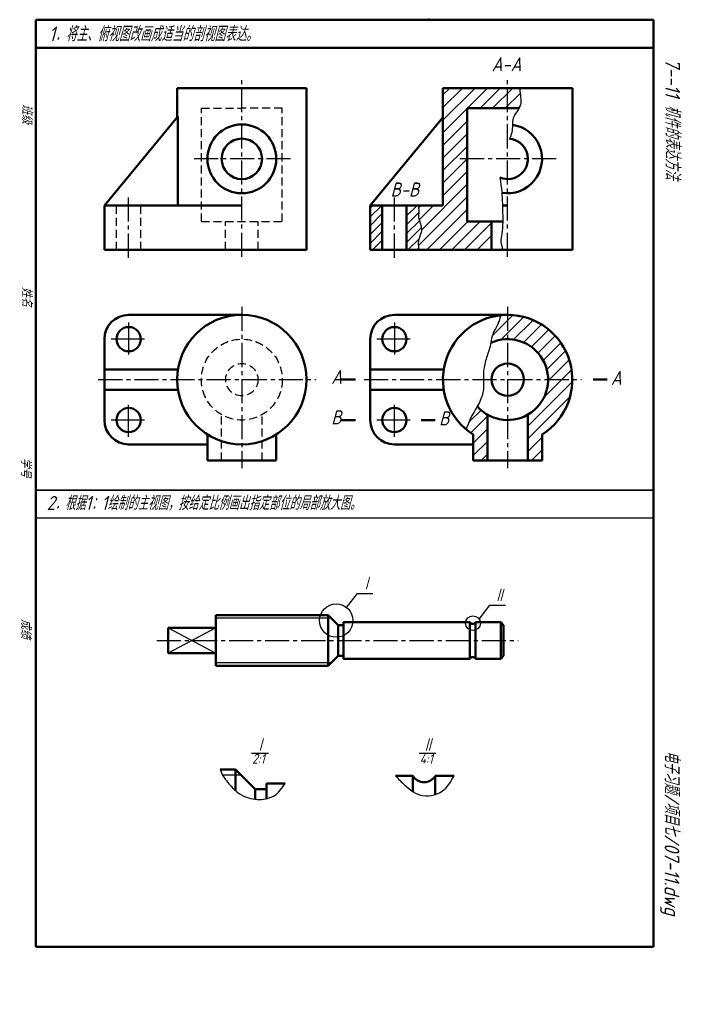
# Model space of a CAD drawing. Header units: millimetres. Extents: x 133 to 369, y 50 to 400.
import ezdxf

# ---------------------------------------------------------------- set-up
doc = ezdxf.new("R2010")
doc.units = ezdxf.units.MM
doc.header["$LTSCALE"] = 0.9
doc.linetypes.add('CENTER2', pattern=[28.575, 19.05, -3.175, 3.175, -3.175])
doc.linetypes.add('DASHED2', pattern=[9.525, 6.35, -3.175])
for name, color, linetype, lineweight in [('文字层', 227, 'Continuous', 20), ('点画线层', 3, 'CENTER2', 25), ('答案层', 1, 'Continuous', 25), ('粗实线层', 7, 'Continuous', 50), ('虚线层', 2, 'DASHED2', 25)]:
    doc.layers.add(name, color=color, linetype=linetype, lineweight=lineweight)
doc.layers.add('细实线层', color=7, linetype='Continuous')
doc.styles.add('工程字体（斜）', font='gbeitc.shx', dxfattribs={"bigfont": 'gbcbig.shx'})
doc.styles.add('工程斜体', font='gbeitc.shx', dxfattribs={"bigfont": 'gbcbig.shx'})

msp = doc.modelspace()

# ---------------------------------------------------------------- hatches: boundary and pattern name
at = {"layer": '答案层'}
h = msp.add_hatch(dxfattribs=at)
h.set_pattern_fill('ANSI31', color=6, style=0)
edge = h.paths.add_edge_path()
edge.add_line((292.34, 368.75), (306.74, 368.75))
edge.add_line((306.74, 368.75), (306.74, 375.95))
edge.add_line((306.74, 375.95), (283.7, 375.95))
edge.add_line((283.7, 375.95), (283.7, 334.19))
edge.add_line((283.7, 334.19), (274.93, 334.19))
edge.add_spline(control_points=[(274.93, 334.19), (274.97, 333.94), (275.24, 332.47), (274.56, 329.55), (276.68, 325.87), (274.84, 322.12), (274.87, 319.77), (275.01, 318.35)], knot_values=[4.33413, 4.33413, 4.33413, 4.33413, 5.039233, 8.480979, 13.3561, 16.140415, 20.346675, 20.346675, 20.346675, 20.346675], degree=3, periodic=0)
edge.add_line((275.01, 318.35), (300.98, 318.35))
edge.add_line((300.98, 318.35), (300.98, 328.43))
edge.add_line((300.98, 328.43), (292.34, 328.43))
edge.add_line((292.34, 328.43), (292.34, 368.75))
edge = h.paths.add_edge_path()
edge.add_spline(control_points=[(310.84, 368.75), (310.86, 368.79), (311.66, 370.39), (311.33, 372.84), (311.06, 375.4), (311.07, 375.95)], knot_values=[4.676709, 4.676709, 4.676709, 4.676709, 4.80991, 10.205937, 11.78287, 11.78287, 11.78287, 11.78287], degree=3, periodic=0)
edge.add_line((311.07, 375.95), (306.74, 375.95))
edge.add_line((306.74, 375.95), (306.74, 368.75))
edge.add_line((306.74, 368.75), (310.84, 368.75))
h = msp.add_hatch(dxfattribs=at)
h.set_pattern_fill('ANSI31', color=6, scale=0.7, style=0)
h.paths.add_polyline_path([(262.1, 334.19), (257.78, 334.19), (257.78, 318.35), (262.1, 318.35)])
edge = h.paths.add_edge_path()
edge.add_spline(control_points=[(275.01, 318.35), (274.87, 319.77), (274.84, 322.12), (276.68, 325.87), (274.56, 329.55), (275.24, 332.47), (274.97, 333.94), (274.93, 334.19)], knot_values=[4.33413, 4.33413, 4.33413, 4.33413, 8.54039, 11.324705, 16.199826, 19.641572, 20.346675, 20.346675, 20.346675, 20.346675], degree=3, periodic=0)
edge.add_line((274.93, 334.19), (270.74, 334.19))
edge.add_line((270.74, 334.19), (270.74, 318.35))
edge.add_line((270.74, 318.35), (275.01, 318.35))
h = msp.add_hatch(dxfattribs=at)
h.set_pattern_fill('ANSI31', color=6, style=0)
h.paths.add_polyline_path([(306.74, 295.21), (306.74, 286.57, -0.414214), (321.14, 272.17), (329.78, 272.17, 0.414214)])
edge = h.paths.add_edge_path()
edge.add_arc((306.74, 272.17), 23.04, 90, 96.3834)
edge.add_spline(control_points=[(304.18, 295.06), (303.52, 291.93), (301.26, 288.96), (300.97, 286.64), (300.77, 285.27)], knot_values=[4.326677, 4.326677, 4.326677, 4.326677, 6.107147, 9.395264, 9.395264, 9.395264, 9.395264], degree=3, periodic=0)
edge.add_arc((306.74, 272.17), 14.4, 90, 114.5006, ccw=False)
edge.add_line((306.74, 286.57), (306.74, 295.21))
h.paths.add_polyline_path([(329.78, 272.17), (321.14, 272.17, -0.267949), (313.94, 259.69), (313.94, 243.37), (318.98, 243.37), (318.98, 252.65, 0.258199)])
edge = h.paths.add_edge_path()
edge.add_arc((306.74, 272.17), 14.4, 221.1957, 240, ccw=False)
edge.add_spline(control_points=[(295.91, 262.68), (295.28, 261.58), (293.79, 259.16), (293.01, 257.14), (292.14, 255.03), (291.93, 254.52)], knot_values=[32.197188, 32.197188, 32.197188, 32.197188, 35.983729, 40.565596, 41.884323, 41.884323, 41.884323, 41.884323], degree=3, periodic=0)
edge.add_arc((306.74, 272.17), 23.04, 229.9955, 237.91)
edge.add_line((294.5, 252.65), (294.5, 243.37))
edge.add_line((294.5, 243.37), (299.54, 243.37))
edge.add_line((299.54, 243.37), (299.54, 259.69))

# ---------------------------------------------------------------- linework, layer by layer
at = {"layer": '点画线层', "color": 7, "ltscale": 0.5}
for p, q in [((212.07, 315.9), (212.07, 378.78)), ((229.37, 350.75), (194.8, 350.75)), ((171.75, 315.55), (171.75, 336.95)), ((212.07, 298.09), (212.07, 240.61)), ((160.94, 272.17), (238.42, 272.17)), ((181.82, 179.3), (310.44, 179.3))]:
    msp.add_line(p, q, dxfattribs=at)
at = {"layer": '点画线层', "color": 1, "ltscale": 0.5}
for p, q in [((306.74, 315.9), (306.74, 378.78)), ((324.04, 350.75), (289.47, 350.75)), ((266.42, 315.55), (266.42, 336.95)), ((306.74, 298.09), (306.74, 240.61)), ((255.62, 272.17), (333.09, 272.17))]:
    msp.add_line(p, q, dxfattribs=at)
at = {"layer": '答案层', "lineweight": 50}
for p, q in [((247.55, 272.17), (252.55, 272.17)), ((342.15, 272.17), (337.15, 272.17)), ((247.55, 257.77), (252.55, 257.77)), ((280.97, 257.77), (275.97, 257.77))]:
    msp.add_line(p, q, dxfattribs=at)
at = {"layer": '答案层', "lineweight": 50, "ltscale": 0.5}
for p, q in [((209.86, 133.36), (204.4, 133.36)), ((209.86, 125.81), (209.86, 133.36)), ((209.86, 133.36), (216.86, 126.36)), ((272.97, 131.15), (266.81, 131.15)), ((272.97, 131.15), (272.97, 125.55)), ((287.65, 131.15), (280.97, 131.15)), ((280.97, 131.15), (280.97, 124.48)), ((220.86, 126.36), (216.86, 126.36)), ((216.86, 126.36), (216.86, 122.79)), ((227.46, 128.36), (220.86, 128.36)), ((220.86, 128.36), (220.86, 122.99))]:
    msp.add_line(p, q, dxfattribs=at)
at = {"layer": '答案层', "ltscale": 0.5}
msp.add_line((211.86, 131.36), (205.26, 131.36), dxfattribs=at)
at = {"layer": '答案层', "lineweight": 50, "ltscale": 0.5}
msp.add_arc((276.97, 133.45), 4.62, 210, 330, dxfattribs=at)
at = {"layer": '答案层'}
for points, knots in [([(311.07, 375.95), (311.06, 375.4), (311.33, 372.84), (311.83, 369.15), (308.08, 365.63), (308.73, 361.4), (307.86, 358.88), (307.44, 357.91)], [4.676709, 4.676709, 4.676709, 4.676709, 6.253642, 11.649669, 15.348897, 20.20357, 23.360871, 23.360871, 23.360871, 23.360871]), ([(304.01, 344.09), (304.03, 343.84), (304.12, 342.92), (304.77, 339.12), (304.92, 332.71), (305.14, 325.8), (304.09, 321.48), (304.75, 319.31), (305.02, 318.35)], [37.729822, 37.729822, 37.729822, 37.729822, 38.479284, 40.484749, 49.294919, 57.807893, 60.658154, 63.131049, 63.131049, 63.131049, 63.131049]), ([(274.93, 334.19), (274.97, 333.94), (275.24, 332.47), (274.56, 329.55), (276.68, 325.87), (274.84, 322.12), (274.87, 319.77), (275.01, 318.35)], [4.33413, 4.33413, 4.33413, 4.33413, 5.039233, 8.480979, 13.3561, 16.140415, 20.346675, 20.346675, 20.346675, 20.346675]), ([(304.18, 295.06), (303.52, 291.93), (300.83, 288.4), (300.99, 284.49), (299.24, 280.47), (298.19, 275.92), (298.01, 272.42), (298.36, 268.75), (297.31, 264.73), (293.99, 259.65), (293.01, 257.14), (292.14, 255.03), (291.93, 254.52)], [4.326677, 4.326677, 4.326677, 4.326677, 6.107147, 10.361974, 13.322843, 16.982551, 20.098592, 24.282824, 29.834576, 35.983729, 40.565596, 41.884323, 41.884323, 41.884323, 41.884323])]:
    msp.add_open_spline(points, degree=3, knots=knots, dxfattribs=at)
at = {"layer": '答案层', "ltscale": 0.5}
msp.add_open_spline([(204.4, 133.36), (204.86, 131.74), (207.27, 128.27), (211.68, 123.7), (218.07, 122.29), (224.17, 123.56), (226.35, 126.75), (227.46, 128.36)], degree=3, knots=[3.133843, 3.133843, 3.133843, 3.133843, 8.273192, 15.414772, 21.642747, 27.185919, 32.842641, 32.842641, 32.842641, 32.842641], dxfattribs=at)
msp.add_spline([(266.81, 131.15), (270.09, 127.82), (276.57, 124.08), (284.17, 126.27), (287.65, 131.15)], degree=3, dxfattribs=at)
at = {"layer": '粗实线层', "color": 7, "ltscale": 0.5}
for p, q in [((138.74, 400.29), (138.74, 70.29)), ((358.74, 400.29), (138.74, 400.29)), ((325.61, 400.29), (315.61, 400.29)), ((358.74, 70.29), (358.74, 400.29)), ((358.74, 390.29), (138.74, 390.29)), ((235.11, 375.95), (189.03, 375.95)), ((189.03, 375.95), (189.03, 365.53)), ((235.11, 318.35), (235.11, 375.95)), ((189.31, 365.87), (163.11, 334.19)), ((189.31, 334.19), (189.31, 365.87)), ((163.11, 318.35), (163.11, 334.19)), ((163.11, 334.19), (212.07, 334.19)), ((163.11, 318.35), (235.11, 318.35)), ((212.07, 295.21), (171.75, 295.21)), ((163.11, 286.57), (163.11, 257.77)), ((189.31, 275.77), (163.11, 275.77)), ((163.11, 268.57), (189.31, 268.57)), ((199.83, 243.37), (199.83, 252.65)), ((224.31, 243.37), (224.31, 252.65)), ((171.75, 249.13), (199.83, 249.13)), ((212.07, 243.37), (199.83, 243.37)), ((212.07, 243.37), (224.31, 243.37)), ((242.82, 188.3), (202.82, 188.3)), ((202.82, 188.3), (202.82, 179.3)), ((242.82, 179.3), (242.82, 188.3)), ((242.82, 188.3), (246.32, 184.8)), ((293.32, 185.8), (248.32, 185.8)), ((248.32, 185.8), (248.32, 179.3)), ((293.32, 185.8), (293.32, 172.8)), ((304.32, 185.8), (295.32, 185.8)), ((295.32, 185.8), (295.32, 172.8)), ((305.32, 184.8), (304.32, 185.8)), ((304.32, 185.8), (304.32, 172.8)), ((202.82, 183.8), (185.82, 183.8)), ((185.82, 183.8), (185.82, 179.3)), ((248.32, 184.8), (246.32, 184.8)), ((246.32, 184.8), (246.32, 173.8)), ((305.32, 179.3), (305.32, 184.8)), ((185.82, 174.8), (185.82, 179.3)), ((202.82, 170.3), (202.82, 179.3)), ((242.82, 179.3), (242.82, 170.3)), ((248.32, 172.8), (248.32, 179.3)), ((305.32, 179.3), (305.32, 173.8)), ((202.82, 174.8), (185.82, 174.8)), ((242.82, 170.3), (246.32, 173.8)), ((248.32, 173.8), (246.32, 173.8)), ((293.32, 172.8), (248.32, 172.8)), ((304.32, 172.8), (295.32, 172.8)), ((305.32, 173.8), (304.32, 172.8)), ((242.82, 170.3), (202.82, 170.3)), ((138.74, 70.29), (348.74, 70.29)), ((348.74, 70.29), (358.74, 70.29))]:
    msp.add_line(p, q, dxfattribs=at)
at = {"layer": '粗实线层', "color": 1, "ltscale": 0.5}
for p, q in [((329.78, 375.95), (283.7, 375.95)), ((283.7, 375.95), (283.7, 334.19)), ((329.78, 318.35), (329.78, 375.95)), ((292.34, 328.43), (292.34, 368.75)), ((292.34, 368.75), (306.74, 368.75)), ((310.84, 368.75), (306.74, 368.75)), ((283.7, 365.53), (257.78, 334.19)), ((257.78, 318.35), (257.78, 334.19)), ((257.78, 334.19), (283.7, 334.19)), ((262.1, 318.35), (262.1, 334.19)), ((270.74, 318.35), (270.74, 334.19)), ((304.89, 334.19), (306.74, 334.19)), ((292.34, 328.43), (305, 328.43)), ((300.98, 318.35), (300.98, 328.43)), ((257.78, 318.35), (329.78, 318.35)), ((306.74, 295.21), (266.42, 295.21)), ((257.78, 286.57), (257.78, 257.77)), ((283.99, 275.77), (257.78, 275.77)), ((257.78, 268.57), (283.99, 268.57)), ((299.54, 243.37), (299.54, 259.69)), ((313.94, 243.37), (313.94, 259.69)), ((294.5, 243.37), (294.5, 252.65)), ((318.98, 243.37), (318.98, 252.65)), ((266.42, 249.13), (294.5, 249.13)), ((306.74, 243.37), (294.5, 243.37)), ((306.74, 243.37), (318.98, 243.37))]:
    msp.add_line(p, q, dxfattribs=at)
at = {"layer": '粗实线层', "color": 7, "ltscale": 0.5}
for centre, radius in [((212.07, 350.75), 12.24), ((212.07, 350.75), 7.2), ((212.07, 272.17), 23.04), ((171.75, 286.57), 4.32), ((171.75, 257.77), 4.32)]:
    msp.add_circle(centre, radius, dxfattribs=at)
at = {"layer": '粗实线层', "color": 1, "ltscale": 0.5}
for centre, radius in [((266.42, 286.57), 4.32), ((306.74, 272.17), 5.76), ((266.42, 257.77), 4.32)]:
    msp.add_circle(centre, radius, dxfattribs=at)
for centre, radius, start, end in [((306.74, 350.75), 12.24, 260.2112, 81.9566), ((306.74, 350.75), 7.2, 247.7125, 84.4128), ((266.42, 286.57), 8.64, 90, 180), ((306.74, 272.17), 23.04, 302.09, 237.91), ((306.74, 272.17), 14.4, 221.1957, 114.5006), ((266.42, 257.77), 8.64, 180, 270)]:
    msp.add_arc(centre, radius, start, end, dxfattribs=at)
at = {"layer": '粗实线层', "color": 7, "ltscale": 0.5}
for centre, radius, start, end in [((171.75, 286.57), 8.64, 90, 180), ((171.75, 257.77), 8.64, 180, 270), ((294.32, 186.38), 1.15, 210, 330), ((294.32, 172.22), 1.15, 30, 150)]:
    msp.add_arc(centre, radius, start, end, dxfattribs=at)
at = {"layer": '粗实线层', "color": 7}
msp.add_point((278.74, 400.29), dxfattribs=at)
at = {"layer": '细实线层', "color": 7, "ltscale": 0.5}
for p, q in [((171.75, 292.54), (171.75, 281.14)), ((177.41, 286.57), (165.5, 286.57)), ((171.75, 251.79), (171.75, 263.19)), ((177.41, 257.77), (165.5, 257.77)), ((138.74, 232.83), (358.74, 232.83)), ((358.74, 232.83), (138.74, 232.83)), ((358.74, 222.83), (138.74, 222.83)), ((249.35, 191.08), (253.24, 196.09)), ((253.24, 196.09), (258.73, 196.09)), ((296.57, 186.93), (300.45, 191.94)), ((300.45, 191.94), (305.95, 191.94)), ((243.82, 187.3), (202.82, 187.3)), ((202.82, 183.8), (185.82, 174.8)), ((185.82, 183.8), (202.82, 174.8)), ((243.82, 171.3), (202.82, 171.3)), ((215.52, 139.16), (221.52, 139.16)), ((275.2, 139.16), (281.2, 139.16))]:
    msp.add_line(p, q, dxfattribs=at)
at = {"layer": '细实线层', "color": 1, "ltscale": 0.5}
for p, q in [((266.42, 292.54), (266.42, 281.14)), ((272.08, 286.57), (260.17, 286.57)), ((266.42, 251.79), (266.42, 263.19)), ((272.08, 257.77), (260.17, 257.77))]:
    msp.add_line(p, q, dxfattribs=at)
at = {"layer": '细实线层', "color": 7, "ltscale": 0.5}
for centre, radius in [((245.71, 186.38), 5.94), ((294.39, 185.47), 2.63)]:
    msp.add_circle(centre, radius, dxfattribs=at)
at = {"layer": '细实线层', "color": 7}
msp.add_point((278.74, 400.29), dxfattribs=at)
at = {"layer": '虚线层', "color": 7, "ltscale": 0.5}
for p, q in [((197.67, 328.43), (197.67, 368.75)), ((197.67, 368.75), (212.07, 368.75)), ((226.47, 368.75), (212.07, 368.75)), ((226.47, 328.43), (226.47, 368.75)), ((167.43, 318.35), (167.43, 334.19)), ((176.07, 318.35), (176.07, 334.19)), ((197.67, 328.43), (226.47, 328.43)), ((206.31, 318.35), (206.31, 328.43)), ((217.83, 318.35), (217.83, 328.43)), ((204.87, 243.37), (204.87, 259.69)), ((219.27, 243.37), (219.27, 259.69))]:
    msp.add_line(p, q, dxfattribs=at)
for radius in [14.4, 5.76]:
    msp.add_circle((212.07, 272.17), radius, dxfattribs=at)

# ---------------------------------------------------------------- texts
at = {"layer": '文字层', "color": 7, "style": '工程字体（斜）'}
for s, p in [('班级', (133.77, 370.25)), ('姓名', (133.74, 305.17)), ('学号', (133.37, 244.4)), ('成绩', (133.37, 186.97))]:
    msp.add_text(s, height=3.5, rotation=270, dxfattribs=at).set_placement(p)
at = {"layer": '答案层', "ltscale": 0.5, "style": '工程斜体'}
for s, p in [('A-A', (301.06, 381.93)), ('B-B', (265.06, 337.34)), ('A', (243.92, 270.64)), ('A', (343.51, 270.29)), ('B', (243.92, 256.24)), ('B', (282.33, 255.89))]:
    msp.add_text(s, height=5, dxfattribs=at).set_placement(p)
at = {"layer": '细实线层', "color": 7, "ltscale": 0.5, "style": '工程斜体'}
for s, height, p in [('1．将主、俯视图改画成适当的剖视图表达。', 5.25, (143.34, 392.59)), ('2．根据1：1绘制的主视图，按给定比例画出指定部位的局部放大图。', 5, (142.6, 225.75)), ('Ⅰ', 5, (254.49, 197.04)), ('Ⅱ', 5, (301.89, 192.89)), ('Ⅰ', 5, (216.69, 139.56)), ('Ⅱ', 5, (276.36, 139.56)), ('2:1', 3.5, (215.72, 135.45)), ('4:1', 3.5, (275.4, 135.45))]:
    msp.add_text(s, height=height, dxfattribs=at).set_placement(p)
at = {"layer": '细实线层', "color": 7, "ltscale": 0.5}
for s, style, p in [('   7--11 机件的表达方法  ', '工程字体（斜）', (362.91, 395)), ('电子习题/项目七/07-11.dwg', '工程斜体', (362.65, 140.06))]:
    msp.add_text(s, height=5.25, rotation=270, dxfattribs=dict(at, style=style)).set_placement(p)

doc.saveas('drawing.dxf')
